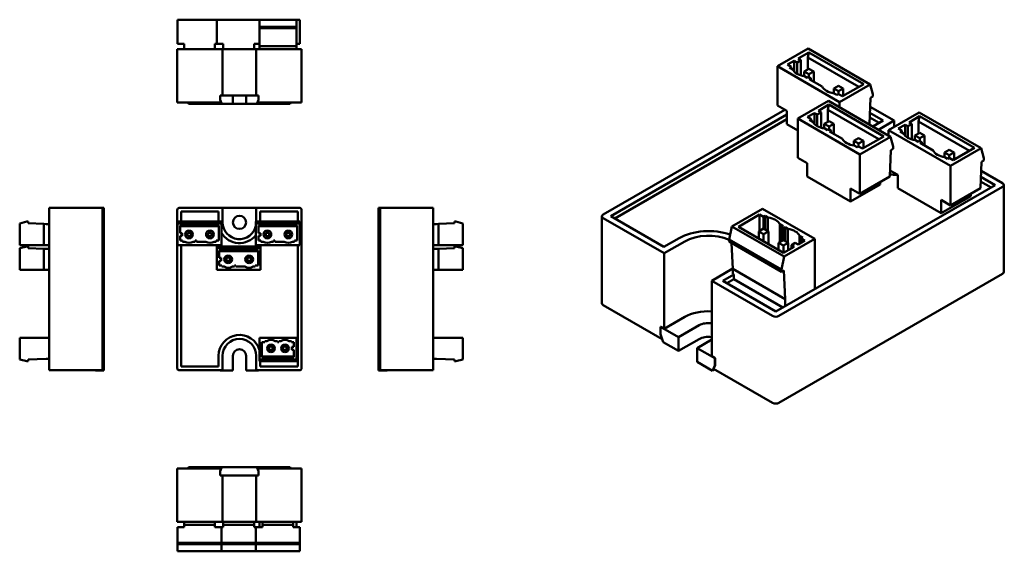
# Model space of a CAD drawing. Header units: millimetres. Extents: x 24 to 375, y 54 to 244.
import ezdxf

# ---------------------------------------------------------------- set-up
doc = ezdxf.new("R2010")
doc.units = ezdxf.units.MM
doc.layers.add('Arêtes visibles(ISO)', color=7, linetype='Continuous', lineweight=50)

msp = doc.modelspace()

# ---------------------------------------------------------------- linework, layer by layer
at = {"layer": 'Arêtes visibles(ISO)'}
for p, q in [((80.49, 243.78), (94.46, 243.78)), ((80.49, 243.78), (80.49, 235.18)), ((94.46, 243.78), (109.7, 243.78)), ((94.46, 243.78), (94.46, 235.18)), ((109.7, 243.78), (122.9, 243.78)), ((109.7, 243.78), (109.7, 241.28)), ((122.9, 241.28), (122.9, 243.78)), ((122.9, 243.78), (124.08, 243.78)), ((124.08, 235.18), (124.08, 243.78)), ((109.7, 241.28), (122.9, 241.28)), ((109.7, 241.28), (109.7, 240.78)), ((109.7, 240.78), (109.7, 234.38)), ((109.7, 240.78), (122.9, 240.78)), ((122.9, 240.78), (122.9, 241.28)), ((122.9, 234.38), (122.9, 240.78)), ((80.41, 233.28), (81.21, 233.28)), ((80.41, 214.28), (80.41, 233.28)), ((80.49, 235.18), (82.84, 235.18)), ((96.56, 233.28), (81.21, 233.28)), ((82.84, 235.18), (82.84, 233.28)), ((93.79, 233.28), (93.79, 235.18)), ((93.79, 235.18), (94.46, 235.18)), ((94.46, 235.18), (96.81, 235.18)), ((96.56, 216.78), (96.56, 233.28)), ((108.56, 233.28), (96.56, 233.28)), ((96.81, 235.18), (96.81, 233.28)), ((107.76, 233.28), (107.76, 235.18)), ((107.76, 235.18), (109.7, 235.18)), ((108.56, 216.78), (108.56, 233.28)), ((123.91, 233.28), (108.56, 233.28)), ((122.9, 234.38), (109.7, 234.38)), ((109.7, 234.38), (109.7, 233.28)), ((122.9, 235.18), (124.08, 235.18)), ((122.9, 233.28), (122.9, 234.38)), ((123.91, 233.28), (124.71, 233.28)), ((124.71, 214.28), (124.71, 233.28)), ((305.41, 233.48), (294.48, 227.17)), ((301.83, 229.95), (305.61, 232.13)), ((305.23, 230.28), (305.61, 232.13)), ((327.54, 220.71), (305.41, 233.48)), ((305.61, 232.13), (325.19, 220.82)), ((298.01, 227.74), (300.42, 229.13)), ((300.42, 229.13), (301.41, 228.56)), ((300.42, 225.23), (300.42, 229.13)), ((301.41, 228.56), (302.82, 229.38)), ((301.41, 224.48), (301.41, 228.56)), ((301.83, 229.95), (302.82, 229.38)), ((302.82, 229.38), (302.82, 223.87)), ((305.23, 230.28), (323.4, 219.78)), ((305.23, 226.03), (305.23, 230.28)), ((294.48, 227.17), (316.61, 214.39)), ((294.48, 227.17), (294.48, 213.13)), ((299.29, 227.01), (298.01, 227.74)), ((298.72, 226.68), (299.29, 227.01)), ((299.86, 226.03), (298.72, 226.68)), ((299.29, 227.01), (299.29, 226.36)), ((303.95, 225.29), (305.65, 226.27)), ((305.65, 224.31), (303.95, 225.29)), ((303.95, 223.6), (303.95, 225.29)), ((305.65, 226.27), (307.35, 225.29)), ((307.35, 225.29), (305.65, 224.31)), ((307.35, 221.7), (307.35, 225.29)), ((305.08, 223.01), (304.09, 223.58)), ((305.65, 223.33), (305.08, 223.01)), ((305.65, 223.33), (305.65, 224.31)), ((306.36, 222.93), (305.65, 223.33)), ((305.79, 222.6), (306.36, 222.93)), ((310.39, 219.94), (305.79, 222.6)), ((306.36, 222.93), (306.36, 222.27)), ((314.49, 219.21), (316.19, 220.19)), ((316.19, 218.23), (314.49, 219.21)), ((314.49, 217.52), (314.49, 219.21)), ((316.19, 220.19), (317.88, 219.21)), ((317.88, 219.21), (316.19, 218.23)), ((316.19, 217.25), (316.19, 218.23)), ((316.61, 214.39), (327.54, 220.71)), ((325.19, 220.82), (317.6, 216.44)), ((317.88, 216.6), (317.88, 219.21)), ((327.54, 220.71), (328.49, 217.17)), ((81.21, 214.28), (80.41, 214.28)), ((96.11, 214.28), (81.21, 214.28)), ((84.23, 214.28), (84.44, 213.78)), ((95.71, 216.78), (100.21, 216.78)), ((95.71, 216.78), (95.71, 215.21)), ((96.32, 213.78), (95.71, 215.21)), ((100.21, 216.78), (104.91, 216.78)), ((100.21, 213.78), (100.21, 216.78)), ((104.91, 216.78), (109.41, 216.78)), ((104.91, 213.78), (104.91, 216.78)), ((109.41, 215.21), (108.8, 213.78)), ((123.91, 214.28), (109.02, 214.28)), ((109.41, 216.78), (109.41, 215.21)), ((120.89, 214.28), (120.68, 213.78)), ((124.71, 214.28), (123.91, 214.28)), ((312.59, 214.82), (301.66, 208.51)), ((334.73, 202.04), (312.59, 214.82)), ((315.62, 216.93), (314.63, 217.5)), ((316.19, 217.25), (315.62, 216.93)), ((317.6, 216.44), (316.19, 217.25)), ((316.61, 212.5), (316.61, 214.39)), ((327.64, 215.86), (327.27, 206.5)), ((328.49, 216.35), (327.64, 215.86)), ((328.49, 217.17), (328.49, 216.35)), ((85.34, 213.78), (84.44, 213.78)), ((85.34, 213.78), (94.26, 213.78)), ((94.26, 213.78), (96.32, 213.78)), ((100.21, 213.78), (96.32, 213.78)), ((104.91, 213.78), (100.21, 213.78)), ((108.8, 213.78), (104.91, 213.78)), ((108.8, 213.78), (110.86, 213.78)), ((110.86, 213.78), (119.79, 213.78)), ((120.68, 213.78), (119.79, 213.78)), ((232.29, 174.26), (297.05, 211.64)), ((294.48, 213.13), (297.8, 211.21)), ((297.8, 211.21), (297.8, 206.47)), ((308.59, 209.9), (310.01, 210.71)), ((309.02, 211.28), (312.79, 213.46)), ((309.02, 211.28), (310.01, 210.71)), ((310.01, 210.71), (310.01, 205.21)), ((312.41, 211.61), (312.79, 213.46)), ((312.41, 211.61), (330.58, 201.12)), ((312.41, 207.36), (312.41, 211.61)), ((312.79, 213.46), (332.38, 202.15)), ((327.52, 212.69), (336.03, 207.77)), ((297.8, 209.92), (234.98, 173.65)), ((236.39, 172.83), (297.8, 208.28)), ((301.66, 208.51), (323.79, 195.73)), ((301.66, 208.51), (301.66, 194.46)), ((305.2, 209.08), (307.6, 210.47)), ((306.47, 208.34), (305.2, 209.08)), ((305.9, 208.02), (306.47, 208.34)), ((307.04, 207.36), (305.9, 208.02)), ((306.47, 208.34), (306.47, 207.69)), ((307.6, 210.47), (308.59, 209.9)), ((307.6, 206.57), (307.6, 210.47)), ((308.59, 205.81), (308.59, 209.9)), ((311.14, 206.63), (312.83, 207.61)), ((312.83, 207.61), (314.53, 206.63)), ((327.37, 208.9), (330.66, 207)), ((332.07, 207.82), (327.43, 210.5)), ((328.4, 205.7), (332.07, 207.82)), ((336.03, 207.77), (330.41, 204.53)), ((344.92, 210.67), (333.99, 204.36)), ((336.03, 205.53), (336.03, 207.77)), ((341.35, 207.14), (345.12, 209.31)), ((344.74, 207.46), (345.12, 209.31)), ((344.74, 207.46), (362.91, 196.97)), ((344.74, 203.22), (344.74, 207.46)), ((367.06, 197.89), (344.92, 210.67)), ((345.12, 209.31), (364.71, 198.01)), ((301.66, 204.25), (297.8, 206.47)), ((312.83, 205.65), (311.14, 206.63)), ((311.14, 204.94), (311.14, 206.63)), ((312.27, 204.34), (311.27, 204.92)), ((312.83, 204.67), (312.27, 204.34)), ((314.53, 206.63), (312.83, 205.65)), ((312.83, 204.67), (312.83, 205.65)), ((313.54, 204.26), (312.83, 204.67)), ((312.98, 203.93), (313.54, 204.26)), ((317.58, 201.28), (312.98, 203.93)), ((313.54, 204.26), (313.54, 203.61)), ((314.53, 203.04), (314.53, 206.63)), ((327.13, 206.43), (327.27, 206.5)), ((333.99, 204.36), (356.12, 191.58)), ((333.99, 204.36), (333.99, 202.47)), ((337.53, 204.93), (339.93, 206.32)), ((338.8, 204.2), (337.53, 204.93)), ((338.23, 203.87), (338.8, 204.2)), ((339.37, 203.21), (338.23, 203.87)), ((338.8, 204.2), (338.8, 203.54)), ((339.93, 206.32), (340.92, 205.75)), ((339.93, 202.42), (339.93, 206.32)), ((340.92, 205.75), (342.34, 206.56)), ((340.92, 201.67), (340.92, 205.75)), ((341.35, 207.14), (342.34, 206.56)), ((342.34, 206.56), (342.34, 201.06)), ((321.67, 200.55), (323.37, 201.53)), ((323.37, 199.57), (321.67, 200.55)), ((321.67, 198.86), (321.67, 200.55)), ((323.37, 201.53), (325.07, 200.55)), ((325.07, 200.55), (323.37, 199.57)), ((323.79, 195.73), (334.73, 202.04)), ((332.38, 202.15), (324.78, 197.77)), ((325.07, 197.93), (325.07, 200.55)), ((334.73, 202.04), (335.67, 198.51)), ((343.47, 202.48), (345.16, 203.46)), ((345.16, 201.5), (343.47, 202.48)), ((343.47, 200.79), (343.47, 202.48)), ((344.6, 200.2), (343.6, 200.77)), ((345.16, 200.52), (344.6, 200.2)), ((345.16, 203.46), (346.86, 202.48)), ((346.86, 202.48), (345.16, 201.5)), ((345.16, 200.52), (345.16, 201.5)), ((345.87, 200.11), (345.16, 200.52)), ((346.86, 198.89), (346.86, 202.48)), ((322.8, 198.26), (321.81, 198.83)), ((323.37, 198.59), (322.8, 198.26)), ((323.37, 198.59), (323.37, 199.57)), ((324.78, 197.77), (323.37, 198.59)), ((334.83, 197.2), (334.45, 187.84)), ((335.67, 197.69), (334.83, 197.2)), ((335.67, 198.51), (335.67, 197.69)), ((345.3, 199.79), (345.87, 200.11)), ((349.91, 197.13), (345.3, 199.79)), ((345.87, 200.11), (345.87, 199.46)), ((354, 196.4), (355.7, 197.38)), ((355.7, 197.38), (357.4, 196.4)), ((356.12, 191.58), (367.06, 197.89)), ((364.71, 198.01), (357.11, 193.62)), ((367.06, 197.89), (368, 194.36)), ((301.66, 194.46), (304.99, 192.54)), ((323.79, 181.69), (323.79, 195.73)), ((355.7, 195.42), (354, 196.4)), ((354, 194.71), (354, 196.4)), ((355.13, 194.11), (354.14, 194.69)), ((355.7, 194.44), (355.13, 194.11)), ((357.4, 196.4), (355.7, 195.42)), ((355.7, 194.44), (355.7, 195.42)), ((357.11, 193.62), (355.7, 194.44)), ((357.4, 193.79), (357.4, 196.4)), ((368, 193.54), (367.15, 193.05)), ((368, 194.36), (368, 193.54)), ((304.99, 192.54), (304.99, 187.81)), ((334.54, 190), (337.31, 188.4)), ((356.12, 177.54), (356.12, 191.58)), ((367.15, 193.05), (366.78, 183.69)), ((367.03, 189.88), (374.7, 185.44)), ((320.47, 178.87), (304.99, 187.81)), ((323.79, 181.69), (334.45, 187.84)), ((337.31, 188.4), (337.31, 183.66)), ((372.02, 184.75), (366.94, 187.68)), ((293.88, 139.64), (372.02, 184.75)), ((374.7, 184.14), (294.94, 138.09)), ((331.08, 184.99), (320.47, 178.87)), ((320.47, 178.87), (320.47, 183.6)), ((320.47, 183.6), (323.79, 181.69)), ((331.08, 185.89), (331.08, 184.99)), ((352.8, 174.72), (337.31, 183.66)), ((356.12, 177.54), (366.78, 183.69)), ((366.88, 186.09), (370.61, 183.93)), ((375.17, 153.76), (375.17, 184.79)), ((363.41, 180.84), (352.8, 174.72)), ((352.8, 174.72), (352.8, 179.46)), ((352.8, 179.46), (356.12, 177.54)), ((363.41, 181.74), (363.41, 180.84)), ((34.69, 175.87), (34.69, 176.67)), ((53.69, 176.67), (34.69, 176.67)), ((34.69, 175.87), (34.69, 119.47)), ((51.19, 176.7), (52.76, 176.7)), ((51.19, 176.67), (51.19, 176.7)), ((52.76, 176.67), (52.76, 176.7)), ((54.19, 176.7), (52.76, 176.7)), ((53.69, 176.67), (53.69, 175.87)), ((53.69, 175.87), (53.69, 119.47)), ((54.19, 174.14), (54.19, 176.7)), ((80.41, 119.47), (80.41, 175.87)), ((81.21, 176.67), (96.56, 176.67)), ((95.71, 176.7), (95.71, 176.67)), ((109.41, 176.7), (95.71, 176.7)), ((96.56, 176.67), (96.56, 171.47)), ((108.56, 171.76), (108.56, 176.67)), ((108.56, 176.67), (123.91, 176.67)), ((109.41, 176.67), (109.41, 176.7)), ((124.71, 175.87), (124.71, 119.47)), ((153.63, 176.7), (152.2, 176.7)), ((152.2, 176.7), (152.2, 174.14)), ((152.7, 175.87), (152.7, 176.67)), ((152.7, 176.67), (171.7, 176.67)), ((152.7, 119.47), (152.7, 175.87)), ((153.63, 176.7), (153.63, 176.67)), ((155.2, 176.7), (153.63, 176.7)), ((155.2, 176.7), (155.2, 176.67)), ((171.7, 176.67), (171.7, 175.87)), ((171.7, 119.47), (171.7, 175.87)), ((289.06, 176.35), (278.13, 170.03)), ((307.73, 165.57), (289.06, 176.35)), ((53.69, 172.3), (54.19, 172.09)), ((54.19, 172.09), (54.19, 174.14)), ((54.19, 172.09), (54.19, 171.2)), ((95.14, 175.3), (81.74, 175.3)), ((81.74, 175.3), (81.74, 171.76)), ((95.14, 171.76), (95.14, 175.3)), ((109.99, 175.3), (109.99, 171.76)), ((123.39, 175.3), (109.99, 175.3)), ((123.39, 171.76), (123.39, 175.3)), ((152.2, 174.14), (152.2, 172.09)), ((152.7, 172.3), (152.2, 172.09)), ((152.2, 171.2), (152.2, 172.09)), ((231.82, 142.58), (231.82, 173.6)), ((254, 160.42), (232.29, 172.95)), ((234.98, 173.65), (253.93, 162.7)), ((280.48, 169.92), (288.07, 174.3)), ((288.07, 168.43), (288.07, 174.3)), ((288.07, 174.3), (289.49, 173.49)), ((289.49, 173.49), (290.05, 173.81)), ((289.49, 169.24), (289.49, 173.49)), ((290.05, 173.81), (291.05, 173.24)), ((290.05, 173.81), (290.05, 168.92)), ((291.05, 173.24), (291.05, 168.34)), ((24.19, 171.09), (26.69, 171.76)), ((24.19, 163.36), (24.19, 171.09)), ((26.69, 171.76), (27.19, 171.76)), ((27.19, 171.76), (27.19, 171.16)), ((27.19, 171.16), (32.79, 170.9)), ((32.79, 170.9), (33.59, 170.86)), ((32.79, 163.36), (32.79, 170.9)), ((33.59, 170.86), (34.69, 170.86)), ((54.19, 124.15), (54.19, 171.2)), ((80.49, 171.76), (80.49, 171.09)), ((96.14, 171.76), (80.49, 171.76)), ((80.49, 171.09), (80.49, 163.36)), ((96.14, 171.09), (80.49, 171.09)), ((81.39, 170.33), (95.24, 170.33)), ((81.39, 167.66), (81.39, 170.33)), ((81.39, 170.06), (95.24, 170.06)), ((95.24, 170.33), (95.24, 164.96)), ((96.14, 171.09), (96.14, 171.76)), ((96.14, 163.36), (96.14, 171.09)), ((108.43, 171.76), (108.43, 171.09)), ((124.08, 171.76), (108.43, 171.76)), ((108.43, 171.09), (108.43, 163.36)), ((124.08, 171.09), (108.43, 171.09)), ((109.33, 170.33), (123.18, 170.33)), ((109.33, 167.66), (109.33, 170.33)), ((109.33, 170.06), (123.18, 170.06)), ((123.18, 170.33), (123.18, 164.96)), ((124.08, 171.09), (124.08, 171.76)), ((124.08, 163.36), (124.08, 171.09)), ((152.2, 171.2), (152.2, 124.15)), ((171.7, 170.86), (172.8, 170.86)), ((172.8, 170.86), (173.6, 170.9)), ((173.6, 170.9), (179.2, 171.16)), ((173.6, 170.9), (173.6, 163.36)), ((179.2, 171.76), (179.7, 171.76)), ((179.2, 171.16), (179.2, 171.76)), ((179.7, 171.76), (182.2, 171.09)), ((182.2, 171.09), (182.2, 163.36)), ((278.13, 170.03), (277.18, 165.4)), ((278.13, 170.03), (296.8, 159.26)), ((296.6, 160.61), (280.48, 169.92)), ((287.79, 168.26), (289.49, 169.24)), ((289.49, 169.24), (291.18, 168.26)), ((295.28, 170.8), (296.42, 170.14)), ((295.28, 170.8), (295.28, 164.42)), ((296.42, 170.14), (295.85, 169.81)), ((295.85, 169.81), (296.56, 169.41)), ((295.85, 169.81), (295.85, 164.75)), ((296.56, 169.41), (297.12, 169.73)), ((296.56, 165.16), (296.56, 169.41)), ((297.12, 169.73), (298.12, 169.16)), ((297.12, 169.73), (297.12, 164.83)), ((298.12, 169.16), (298.12, 164.26)), ((81.39, 167.66), (82.09, 167.66)), ((81.39, 166.66), (82.09, 166.66)), ((81.39, 164.96), (81.39, 166.66)), ((82.09, 166.66), (82.09, 167.66)), ((83.99, 167.76), (85.19, 167.76)), ((83.99, 166.56), (83.99, 167.76)), ((85.19, 166.56), (83.99, 166.56)), ((85.19, 167.76), (85.19, 166.56)), ((91.44, 166.56), (91.44, 167.76)), ((91.44, 167.76), (92.64, 167.76)), ((92.64, 166.56), (91.44, 166.56)), ((92.64, 167.76), (92.64, 166.56)), ((109.33, 167.66), (110.03, 167.66)), ((109.33, 166.66), (110.03, 166.66)), ((109.33, 164.96), (109.33, 166.66)), ((110.03, 166.66), (110.03, 167.66)), ((111.93, 167.76), (113.13, 167.76)), ((111.93, 166.56), (111.93, 167.76)), ((113.13, 166.56), (111.93, 166.56)), ((113.13, 167.76), (113.13, 166.56)), ((119.38, 166.56), (119.38, 167.76)), ((119.38, 167.76), (120.58, 167.76)), ((120.58, 166.56), (119.38, 166.56)), ((120.58, 167.76), (120.58, 166.56)), ((253.93, 162.7), (259.34, 165.83)), ((277.18, 165.4), (295.85, 154.63)), ((277.18, 165.4), (277.18, 164.59)), ((289.49, 167.28), (287.79, 168.26)), ((287.79, 165.7), (287.79, 168.26)), ((291.18, 168.26), (289.49, 167.28)), ((289.49, 164.72), (289.49, 167.28)), ((291.18, 163.74), (291.18, 168.26)), ((294.86, 164.18), (296.56, 165.16)), ((296.56, 165.16), (298.25, 164.18)), ((296.8, 159.26), (307.73, 165.57)), ((302.35, 166.71), (303.49, 166.06)), ((302.35, 166.71), (302.35, 163.93)), ((303.49, 166.06), (302.92, 165.73)), ((302.92, 165.73), (304.19, 165)), ((302.92, 165.73), (302.92, 164.26)), ((307.73, 165.57), (307.73, 147.63)), ((32.79, 163.36), (24.19, 163.36)), ((24.19, 162.2), (26.69, 162.87)), ((24.19, 154.47), (24.19, 162.2)), ((26.69, 162.87), (27.19, 162.87)), ((27.19, 162.87), (27.19, 162.27)), ((27.19, 162.27), (32.79, 162.01)), ((34.69, 163.36), (32.79, 163.36)), ((32.79, 162.01), (33.59, 161.97)), ((32.79, 154.47), (32.79, 162.01)), ((33.59, 161.97), (34.69, 161.97)), ((80.49, 163.36), (96.14, 163.36)), ((82.29, 164.96), (81.39, 164.96)), ((81.74, 163.36), (81.74, 120.04)), ((82.29, 164.56), (82.29, 164.96)), ((83.1, 164.56), (82.29, 164.56)), ((86.79, 164.56), (86.09, 164.56)), ((87.29, 164.96), (86.79, 164.96)), ((86.79, 164.96), (86.79, 164.56)), ((87.29, 164.56), (87.29, 164.96)), ((90.55, 164.56), (87.29, 164.56)), ((94.24, 164.56), (93.54, 164.56)), ((95.24, 164.96), (94.24, 164.96)), ((94.24, 164.96), (94.24, 164.56)), ((94.46, 162.87), (94.46, 162.2)), ((110.11, 162.87), (94.46, 162.87)), ((94.46, 162.2), (94.46, 154.47)), ((110.11, 162.2), (94.46, 162.2)), ((108.43, 163.36), (124.08, 163.36)), ((110.23, 164.96), (109.33, 164.96)), ((110.11, 162.2), (110.11, 162.87)), ((110.11, 154.47), (110.11, 162.2)), ((110.23, 164.56), (110.23, 164.96)), ((111.04, 164.56), (110.23, 164.56)), ((114.73, 164.56), (114.03, 164.56)), ((115.23, 164.96), (114.73, 164.96)), ((114.73, 164.96), (114.73, 164.56)), ((115.23, 164.56), (115.23, 164.96)), ((118.49, 164.56), (115.23, 164.56)), ((122.18, 164.56), (121.48, 164.56)), ((123.18, 164.96), (122.18, 164.96)), ((122.18, 164.96), (122.18, 164.56)), ((123.39, 120.04), (123.39, 163.36)), ((173.6, 163.36), (171.7, 163.36)), ((171.7, 161.97), (172.8, 161.97)), ((172.8, 161.97), (173.6, 162.01)), ((182.2, 163.36), (173.6, 163.36)), ((173.6, 162.01), (179.2, 162.27)), ((173.6, 162.01), (173.6, 154.47)), ((179.2, 162.87), (179.7, 162.87)), ((179.2, 162.27), (179.2, 162.87)), ((179.7, 162.87), (182.2, 162.2)), ((182.2, 162.2), (182.2, 154.47)), ((261.36, 164.66), (254, 160.42)), ((277.18, 164.59), (295.85, 153.81)), ((278.07, 164.07), (278.46, 154.87)), ((296.56, 163.2), (294.86, 164.18)), ((294.86, 161.62), (294.86, 164.18)), ((298.25, 164.18), (296.56, 163.2)), ((296.56, 160.64), (296.56, 163.2)), ((300.38, 162.79), (296.6, 160.61)), ((298.25, 161.57), (298.25, 164.18)), ((300.8, 164.18), (299.39, 163.36)), ((300.38, 162.79), (299.39, 163.36)), ((299.39, 163.36), (299.39, 162.22)), ((301.79, 163.61), (300.8, 164.18)), ((304.19, 165), (301.79, 163.61)), ((95.36, 161.44), (109.21, 161.44)), ((95.36, 158.77), (95.36, 161.44)), ((95.36, 161.17), (109.21, 161.17)), ((95.36, 158.77), (96.06, 158.77)), ((96.06, 157.77), (96.06, 158.77)), ((97.96, 158.87), (99.16, 158.87)), ((97.96, 157.67), (97.96, 158.87)), ((99.16, 158.87), (99.16, 157.67)), ((105.41, 157.67), (105.41, 158.87)), ((105.41, 158.87), (106.61, 158.87)), ((106.61, 158.87), (106.61, 157.67)), ((109.21, 161.44), (109.21, 156.07)), ((254, 133.47), (254, 160.42)), ((295.85, 154.63), (296.8, 159.26)), ((95.36, 157.77), (96.06, 157.77)), ((95.36, 156.07), (95.36, 157.77)), ((96.26, 156.07), (95.36, 156.07)), ((96.26, 155.67), (96.26, 156.07)), ((97.07, 155.67), (96.26, 155.67)), ((99.16, 157.67), (97.96, 157.67)), ((100.76, 155.67), (100.06, 155.67)), ((101.26, 156.07), (100.76, 156.07)), ((100.76, 156.07), (100.76, 155.67)), ((101.26, 155.67), (101.26, 156.07)), ((104.52, 155.67), (101.26, 155.67)), ((106.61, 157.67), (105.41, 157.67)), ((108.21, 155.67), (107.51, 155.67)), ((109.21, 156.07), (108.21, 156.07)), ((108.21, 156.07), (108.21, 155.67)), ((270.97, 150.62), (278.33, 154.87)), ((297.12, 144.09), (278.46, 154.87)), ((278.46, 154.87), (278.46, 153.08)), ((295.85, 153.81), (295.85, 154.63)), ((32.79, 154.47), (24.19, 154.47)), ((34.69, 154.47), (32.79, 154.47)), ((94.46, 154.47), (110.11, 154.47)), ((173.6, 154.47), (171.7, 154.47)), ((182.2, 154.47), (173.6, 154.47)), ((278.85, 152.85), (274.93, 150.58)), ((276.34, 149.76), (278.85, 151.21)), ((278.85, 152.85), (278.46, 153.08)), ((278.85, 151.21), (278.85, 152.85)), ((296.39, 141.09), (278.85, 151.21)), ((374.7, 153.11), (294.94, 107.06)), ((296.7, 154.3), (295.85, 153.81)), ((297.12, 144.09), (296.7, 154.3)), ((270.97, 123.68), (270.97, 150.62)), ((292.68, 138.09), (270.97, 150.62)), ((274.93, 150.58), (293.88, 139.64)), ((297.12, 141.51), (297.12, 144.09)), ((253.3, 129.8), (232.29, 141.92)), ((254, 133.47), (261.36, 137.72)), ((252.8, 134.17), (252.76, 134.14)), ((252.76, 134.14), (259.12, 130.47)), ((252.76, 134.14), (252.76, 131.58)), ((252.8, 134.17), (254, 133.47)), ((259.12, 130.47), (266.52, 134.74)), ((24.19, 122.59), (24.19, 130.32)), ((24.19, 130.32), (34.69, 130.32)), ((122.9, 130.32), (109.7, 130.32)), ((109.7, 130.32), (109.7, 122.59)), ((122.9, 122.59), (122.9, 130.32)), ((171.7, 130.32), (182.2, 130.32)), ((182.2, 130.32), (182.2, 122.59)), ((253.62, 128.75), (252.76, 131.58)), ((259.12, 125.57), (259.12, 130.47)), ((110.6, 123.35), (110.6, 128.72)), ((110.6, 128.72), (111.6, 128.72)), ((111.6, 128.72), (111.6, 129.12)), ((111.6, 129.12), (112.31, 129.12)), ((113.2, 127.12), (114.4, 127.12)), ((113.2, 125.92), (113.2, 127.12)), ((114.4, 127.12), (114.4, 125.92)), ((115.3, 129.12), (116.1, 129.12)), ((116.1, 129.12), (116.1, 128.72)), ((116.1, 128.72), (116.6, 128.72)), ((116.6, 128.72), (116.6, 129.12)), ((116.6, 129.12), (117.31, 129.12)), ((118.2, 127.12), (119.4, 127.12)), ((118.2, 125.92), (118.2, 127.12)), ((119.4, 127.12), (119.4, 125.92)), ((120.3, 129.12), (121.1, 129.12)), ((121.1, 129.12), (121.1, 128.72)), ((121.1, 128.72), (122, 128.72)), ((122, 127.02), (121.3, 127.02)), ((121.3, 127.02), (121.3, 126.02)), ((122, 128.72), (122, 127.02)), ((259.12, 125.57), (253.62, 128.75)), ((266.52, 129.84), (259.12, 125.57)), ((270.97, 129.64), (265.77, 126.63)), ((265.77, 126.63), (272.13, 122.96)), ((265.77, 121.73), (265.77, 126.63)), ((53.69, 123.04), (54.19, 123.25)), ((54.19, 124.15), (54.19, 123.25)), ((54.19, 121.2), (54.19, 123.25)), ((95.14, 120.04), (95.14, 123.87)), ((96.56, 123.87), (96.56, 118.67)), ((100.21, 118.64), (100.21, 123.87)), ((104.91, 123.87), (104.91, 118.64)), ((108.56, 118.67), (108.56, 123.87)), ((122, 123.62), (110.6, 123.62)), ((122, 123.35), (110.6, 123.35)), ((114.4, 125.92), (113.2, 125.92)), ((119.4, 125.92), (118.2, 125.92)), ((122, 126.02), (121.3, 126.02)), ((122, 126.02), (122, 123.35)), ((152.2, 123.25), (152.2, 124.15)), ((152.7, 123.04), (152.2, 123.25)), ((152.2, 123.25), (152.2, 121.2)), ((270.97, 123.68), (272.17, 122.98)), ((272.13, 122.96), (272.17, 122.98)), ((272.13, 122.96), (272.13, 120.39)), ((272.17, 122.98), (272.17, 120.42)), ((26.69, 121.92), (24.19, 122.59)), ((27.19, 121.92), (26.69, 121.92)), ((33.59, 122.82), (27.19, 122.52)), ((27.19, 122.52), (27.19, 121.92)), ((34.69, 122.82), (33.59, 122.82)), ((34.69, 118.67), (34.69, 119.47)), ((53.69, 119.47), (53.69, 118.67)), ((54.19, 118.64), (54.19, 121.2)), ((81.74, 120.04), (95.14, 120.04)), ((109.7, 122.59), (122.9, 122.59)), ((109.7, 122.59), (109.7, 121.92)), ((109.7, 121.92), (122.9, 121.92)), ((109.99, 121.92), (109.99, 120.04)), ((109.99, 120.04), (123.39, 120.04)), ((122.9, 121.92), (122.9, 122.59)), ((152.2, 121.2), (152.2, 118.64)), ((152.7, 118.67), (152.7, 119.47)), ((172.8, 122.82), (171.7, 122.82)), ((171.7, 119.47), (171.7, 118.67)), ((179.2, 122.52), (172.8, 122.82)), ((179.2, 121.92), (179.2, 122.52)), ((179.7, 121.92), (179.2, 121.92)), ((182.2, 122.59), (179.7, 121.92)), ((271.27, 118.55), (265.77, 121.73)), ((272.13, 120.39), (271.27, 118.55)), ((272.17, 120.42), (271.62, 119.22)), ((272.13, 120.39), (272.17, 120.42)), ((53.69, 118.67), (34.69, 118.67)), ((51.19, 118.64), (51.19, 118.67)), ((51.19, 118.64), (52.76, 118.64)), ((52.76, 118.64), (52.76, 118.67)), ((52.76, 118.64), (54.19, 118.64)), ((96.56, 118.67), (81.21, 118.67)), ((95.71, 118.67), (95.71, 118.64)), ((95.71, 118.64), (100.21, 118.64)), ((104.91, 118.64), (109.41, 118.64)), ((123.91, 118.67), (108.56, 118.67)), ((109.41, 118.64), (109.41, 118.67)), ((152.2, 118.64), (153.63, 118.64)), ((152.7, 118.67), (171.7, 118.67)), ((153.63, 118.67), (153.63, 118.64)), ((155.2, 118.64), (153.63, 118.64)), ((155.2, 118.67), (155.2, 118.64)), ((271.27, 118.55), (272.02, 118.99)), ((292.68, 107.06), (271.62, 119.22)), ((80.41, 83.59), (81.21, 83.59)), ((80.41, 83.59), (80.41, 64.59)), ((81.21, 83.59), (96.11, 83.59)), ((84.23, 83.59), (84.44, 84.09)), ((84.44, 84.09), (85.34, 84.09)), ((94.26, 84.09), (85.34, 84.09)), ((96.32, 84.09), (94.26, 84.09)), ((95.71, 82.66), (96.32, 84.09)), ((95.71, 81.09), (95.71, 82.66)), ((109.41, 81.09), (95.71, 81.09)), ((96.32, 84.09), (108.8, 84.09)), ((96.56, 81.09), (96.56, 64.59)), ((108.56, 81.09), (108.56, 64.59)), ((108.8, 84.09), (109.41, 82.66)), ((110.86, 84.09), (108.8, 84.09)), ((109.02, 83.59), (123.91, 83.59)), ((109.41, 81.09), (109.41, 82.66)), ((119.79, 84.09), (110.86, 84.09)), ((119.79, 84.09), (120.68, 84.09)), ((120.89, 83.59), (120.68, 84.09)), ((123.91, 83.59), (124.71, 83.59)), ((124.71, 83.59), (124.71, 64.59)), ((81.21, 64.59), (80.41, 64.59)), ((81.21, 64.59), (96.56, 64.59)), ((82.84, 64.59), (82.84, 63.49)), ((82.84, 63.49), (82.84, 62.69)), ((82.84, 63.49), (93.79, 63.49)), ((93.79, 63.49), (93.79, 64.59)), ((93.79, 62.69), (93.79, 63.49)), ((96.56, 64.59), (108.56, 64.59)), ((96.81, 64.59), (96.81, 63.49)), ((96.81, 63.49), (96.81, 62.69)), ((96.81, 63.49), (107.76, 63.49)), ((107.76, 63.49), (107.76, 64.59)), ((107.76, 62.69), (107.76, 63.49)), ((108.56, 64.59), (123.91, 64.59)), ((109.7, 64.59), (109.7, 62.69)), ((110.78, 64.59), (110.78, 63.49)), ((110.78, 63.49), (121.73, 63.49)), ((110.78, 63.49), (110.78, 62.69)), ((121.73, 63.49), (121.73, 64.59)), ((121.73, 62.69), (121.73, 63.49)), ((122.9, 62.69), (122.9, 64.59)), ((124.71, 64.59), (123.91, 64.59)), ((82.84, 62.69), (80.49, 62.69)), ((80.49, 62.69), (80.49, 57.09)), ((96.14, 62.69), (93.79, 62.69)), ((96.81, 62.69), (96.14, 62.69)), ((96.14, 57.09), (96.14, 62.69)), ((108.43, 62.69), (107.76, 62.69)), ((108.43, 62.69), (108.43, 57.09)), ((110.78, 62.69), (108.43, 62.69)), ((124.08, 62.69), (121.73, 62.69)), ((124.08, 57.09), (124.08, 62.69)), ((80.49, 57.09), (80.49, 56.59)), ((96.14, 57.09), (80.49, 57.09)), ((80.49, 56.59), (80.49, 54.09)), ((96.14, 56.59), (80.49, 56.59)), ((96.14, 56.59), (96.14, 57.09)), ((108.43, 57.09), (96.14, 57.09)), ((96.14, 54.09), (96.14, 56.59)), ((108.43, 56.59), (96.14, 56.59)), ((108.43, 57.09), (108.43, 56.59)), ((124.08, 57.09), (108.43, 57.09)), ((108.43, 56.59), (108.43, 54.09)), ((124.08, 56.59), (108.43, 56.59)), ((124.08, 56.59), (124.08, 57.09)), ((124.08, 54.09), (124.08, 56.59)), ((96.14, 54.09), (80.49, 54.09)), ((108.43, 54.09), (96.14, 54.09)), ((124.08, 54.09), (108.43, 54.09))]:
    msp.add_line(p, q, dxfattribs=at)
msp.add_circle((102.56, 171.47), 2.35, dxfattribs=at)
for centre, radius, start, end in [((84.59, 167.16), 1.4, 90, 270), ((84.59, 167.16), 1.4, 270, 90), ((92.04, 167.16), 1.4, 90, 270), ((92.04, 167.16), 1.4, 270, 90), ((102.56, 171.47), 6, 180, 348.1439), ((112.53, 167.16), 1.4, 90, 270), ((112.53, 167.16), 1.4, 270, 90), ((119.98, 167.16), 1.4, 90, 270), ((119.98, 167.16), 1.4, 270, 90), ((102.56, 171.47), 7.42, 210.1711, 322.2772), ((84.59, 167.16), 3, 240.0736, 299.9264), ((92.04, 167.16), 3, 240.0736, 299.9264), ((112.53, 167.16), 3, 240.0736, 299.9264), ((119.98, 167.16), 3, 240.0736, 299.9264), ((98.56, 158.27), 1.4, 90, 270), ((98.56, 158.27), 1.4, 270, 90), ((106.01, 158.27), 1.4, 90, 270), ((106.01, 158.27), 1.4, 270, 90), ((98.56, 158.27), 3, 240.0736, 299.9264), ((106.01, 158.27), 3, 240.0736, 299.9264), ((102.56, 123.87), 7.42, 15.8346, 180), ((102.56, 123.87), 6, 0, 180), ((113.8, 126.52), 3, 60.0736, 119.9264), ((113.8, 126.52), 1.4, 90, 270), ((113.8, 126.52), 1.4, 270, 90), ((118.8, 126.52), 3, 60.0736, 119.9264), ((118.8, 126.52), 1.4, 90, 270), ((118.8, 126.52), 1.4, 270, 90), ((102.56, 123.87), 2.35, 0, 180)]:
    msp.add_arc(centre, radius, start, end, dxfattribs=at)
for centre, major_axis, ratio, start_param, end_param in [((305.65, 226.93), (-6, 0), 0.57735, 0.263083, 1.307713), ((316.19, 220.84), (-6, 0), 0.57735, 0.263083, 1.307713), ((312.83, 208.26), (-6, 0), 0.57735, 0.263083, 1.307713), ((323.37, 202.18), (-6, 0), 0.57735, 0.263083, 1.307713), ((345.16, 204.11), (-6, 0), 0.57735, 0.263083, 1.307713), ((355.7, 198.03), (-6, 0), 0.57735, 0.263083, 1.307713), ((337.16, 197), (14.85, 0), 0.57735, 4.531287, 4.719706), ((373.57, 184.79), (1.6, 0), 0.577174, 5.497939, 7.068431), ((81.21, 175.87), (-0.566, 0.566), 0.999695, 5.497939, 7.068431), ((123.91, 175.87), (0.566, 0.566), 0.999695, 5.497939, 7.068431), ((233.43, 173.6), (-1.6, 0), 0.577174, 5.497939, 7.068431), ((289.49, 169.9), (6, 0), 0.57735, 0.263083, 1.307713), ((269.84, 159.76), (14.85, 0), 0.57735, 1.026513, 2.356194), ((296.56, 165.81), (6, 0), 0.57735, 0.263083, 1.307713), ((269.84, 159.76), (-12, 0), 0.57735, 4.054069, 5.497787), ((269.84, 159.76), (12, 0), 0.57735, 5.497787, 5.512767), ((373.57, 153.76), (1.6, 0), 0.577174, 5.497939, 6.283185), ((233.43, 142.58), (-1.6, 0), 0.577174, 0, 0.785246), ((269.84, 132.82), (12, 0), 0.57735, 1.476375, 2.356194), ((293.81, 138.74), (-1.6, 0), 0.577526, 0.78555, 2.356042), ((269.84, 132.82), (4.7, 0), 0.57735, 1.327692, 2.356194), ((269.84, 127.92), (-4.7, 0), 0.57735, 4.469284, 5.497787), ((81.21, 119.47), (-0.566, -0.566), 0.999695, 5.497939, 7.068431), ((123.91, 119.47), (0.566, -0.566), 0.999695, 5.497939, 7.068431), ((293.81, 107.71), (1.6, 0), 0.577526, 3.927143, 5.497635)]:
    msp.add_ellipse(centre, major_axis=major_axis, ratio=ratio, start_param=start_param, end_param=end_param, dxfattribs=at)

doc.saveas('drawing.dxf')
